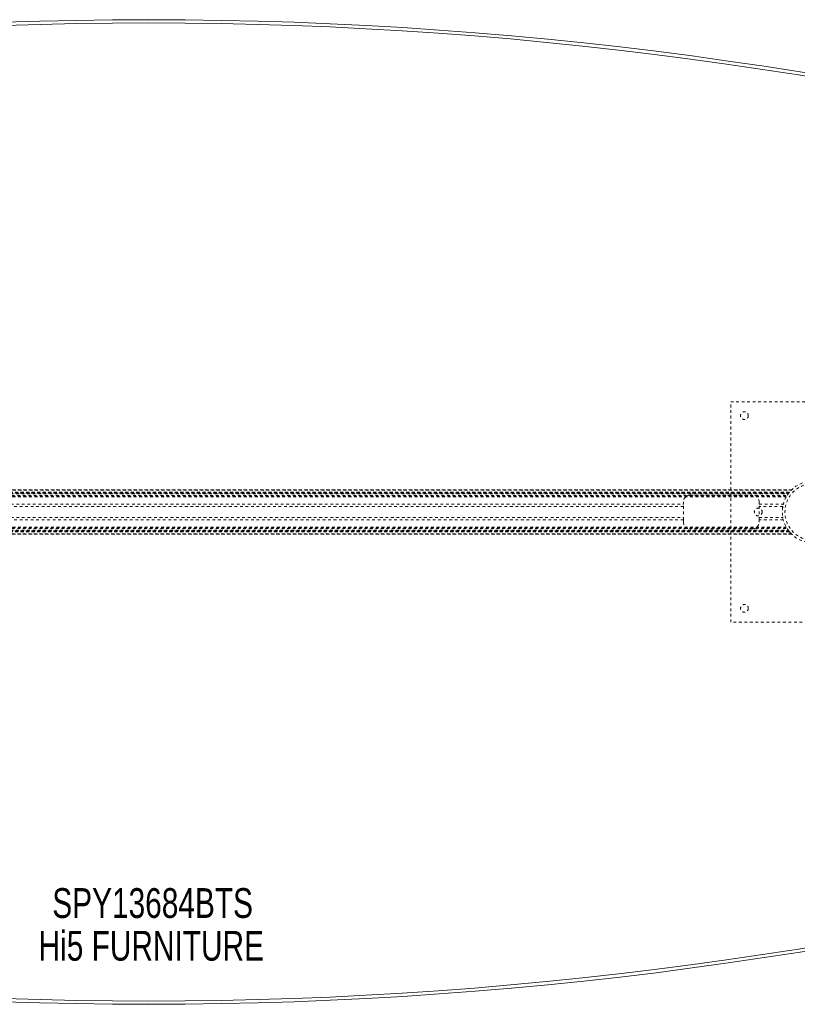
# Model space of a CAD drawing. Header units: inches. Extents: x 25.5 to 109, y 42.4 to 78.2.
# Tile 4 of 6: x 62.6 to 90.8, y 42.4 to 78.2. Entities that reach past the tile are written whole.
import ezdxf

# ---------------------------------------------------------------- set-up
doc = ezdxf.new("R2010")
doc.units = ezdxf.units.IN
doc.header["$MEASUREMENT"] = 0
doc.linetypes.add('SLD-Dashed', pattern=[0.075, 0.05, -0.025])
doc.linetypes.add('SLD-Solid', pattern=[0])
doc.layers.add('HI5-SYMBOLTEXT', color=5, linetype='SLD-Solid')
doc.styles.add('SLDTEXTSTYLE0', font='TXT', dxfattribs={"width": 0.75})

# ---------------------------------------------------------------- blocks, each defined once
blk = doc.blocks.new('SW_NOTE_0')
at = {"layer": 'HI5-SYMBOLTEXT', "color": 0, "char_height": 1.08, "attachment_point": 1, "style": 'SLDTEXTSTYLE0'}
for s, insert in [('SPY13684BTS', (0, 1.392)), ('Hi5 FURNITURE', (-0.498, -0.16))]:
    blk.add_mtext(s, dxfattribs=dict(at, insert=insert))

msp = doc.modelspace()

# ---------------------------------------------------------------- linework, layer by layer
at = {"color": 7, "linetype": 'SLD-Dashed', "lineweight": 0}
for p, q in [((88.379, 56.291), (88.379, 64.291)), ((88.379, 64.291), (94.379, 64.291)), ((43.914, 61.096), (90.593, 61.096)), ((90.592, 61.096), (43.915, 61.096)), ((43.927, 61.084), (90.581, 61.084)), ((43.997, 61.006), (90.51, 61.006)), ((90.51, 61.006), (43.997, 61.006)), ((90.506, 61.001), (44.001, 61.001)), ((44.004, 60.997), (90.503, 60.997)), ((90.503, 60.997), (44.004, 60.997)), ((90.499, 60.992), (44.009, 60.992)), ((44.016, 60.982), (90.491, 60.982)), ((44.017, 60.981), (90.49, 60.981)), ((90.489, 60.979), (44.018, 60.979)), ((90.487, 60.977), (44.02, 60.977)), ((44.042, 60.947), (90.465, 60.947)), ((44.081, 60.889), (90.426, 60.889)), ((44.097, 60.864), (90.41, 60.864)), ((44.107, 60.846), (90.4, 60.846)), ((86.914, 60.906), (89.164, 60.906)), ((90.503, 60.997), (90.487, 60.977)), ((90.506, 61.001), (90.51, 61.006)), ((47.844, 60.572), (86.664, 60.572)), ((86.664, 60.488), (47.844, 60.488)), ((86.664, 60.572), (86.664, 60.656)), ((86.664, 60.009), (86.664, 60.572)), ((89.414, 60.656), (89.414, 60.572)), ((89.414, 60.572), (90.289, 60.572)), ((89.414, 60.009), (89.414, 60.572)), ((90.271, 60.488), (89.414, 60.488)), ((47.844, 60.093), (86.664, 60.093)), ((89.414, 60.093), (90.271, 60.093)), ((44.097, 59.718), (90.41, 59.718)), ((44.107, 59.736), (90.4, 59.736)), ((86.664, 60.009), (47.844, 60.009)), ((86.664, 59.926), (86.664, 60.009)), ((90.289, 60.009), (89.414, 60.009)), ((89.414, 60.009), (89.414, 59.926)), ((43.913, 59.486), (90.594, 59.486)), ((90.593, 59.486), (43.914, 59.486)), ((43.915, 59.486), (90.592, 59.486)), ((90.581, 59.498), (43.927, 59.498)), ((90.51, 59.576), (43.997, 59.576)), ((43.997, 59.576), (90.51, 59.576)), ((44.001, 59.581), (90.506, 59.581)), ((44.002, 59.582), (90.505, 59.582)), ((90.503, 59.585), (44.004, 59.585)), ((44.004, 59.585), (90.503, 59.585)), ((90.494, 59.596), (44.014, 59.596)), ((90.49, 59.601), (44.017, 59.601)), ((44.018, 59.602), (90.489, 59.602)), ((44.02, 59.605), (90.487, 59.605)), ((44.037, 59.627), (90.47, 59.627)), ((44.081, 59.692), (90.426, 59.692)), ((89.164, 59.676), (86.914, 59.676)), ((90.505, 59.582), (90.51, 59.576)), ((90.51, 59.576), (90.506, 59.581)), ((94.379, 56.291), (88.379, 56.291))]:
    msp.add_line(p, q, dxfattribs=at)
at = {"color": 7, "linetype": 'SLD-Dashed', "lineweight": 0, "flags": 128}
for points in [[(90.465, 60.947), (90.466, 60.949), (90.466, 60.949)], [(90.488, 60.978), (90.495, 60.987), (90.499, 60.992)], [(90.271, 60.093), (90.269, 60.104), (90.268, 60.113)]]:
    msp.add_lwpolyline(points, dxfattribs=at)
at = {"color": 7, "linetype": 'SLD-Dashed', "lineweight": 0}
for centre, radius in [((88.879, 63.791), 0.141), ((91.379, 60.291), 1.125), ((91.379, 60.291), 1.03), ((89.379, 60.291), 0.141), ((88.879, 56.791), 0.141)]:
    msp.add_circle(centre, radius, dxfattribs=at)
at = {"color": 7, "linetype": 'SLD-Solid', "lineweight": 15}
for centre, radius, start, end in [((67.254, -70.089), 148.255, 73.64374, 106.35626), ((67.254, -70.089), 148.137, 73.67794, 106.32206), ((67.254, -70.089), 148.137, 73.67794, 106.32206), ((67.254, 190.671), 148.255, 253.64374, 286.35626), ((67.254, 190.671), 148.137, 253.67794, 286.32206), ((67.254, 190.671), 148.137, 253.67794, 286.32206)]:
    msp.add_arc(centre, radius, start, end, dxfattribs=at)
at = {"color": 7, "linetype": 'SLD-Dashed', "lineweight": 0}
for centre, radius, start, end in [((86.914, 60.656), 0.25, 90, 180), ((89.164, 60.656), 0.25, 0, 90), ((91.379, 60.291), 1.125, 142.2649, 149.382), ((91.385, 60.284), 1.134, 134.3118, 135.1768), ((91.241, 60.31), 0.986, 169.5598, 176.9132), ((86.914, 59.926), 0.25, 180, 270), ((89.164, 59.926), 0.25, 270, 360), ((91.388, 60.298), 1.137, 216.187, 219.0514), ((91.354, 60.269), 1.092, 217.6141, 225.7632)]:
    msp.add_arc(centre, radius, start, end, dxfattribs=at)

# ---------------------------------------------------------------- block references
at = {"layer": 'HI5-SYMBOLTEXT', "color": 5}
msp.add_blockref('SW_NOTE_0', (63.749, 45.241), dxfattribs=at)

doc.saveas('drawing.dxf')
